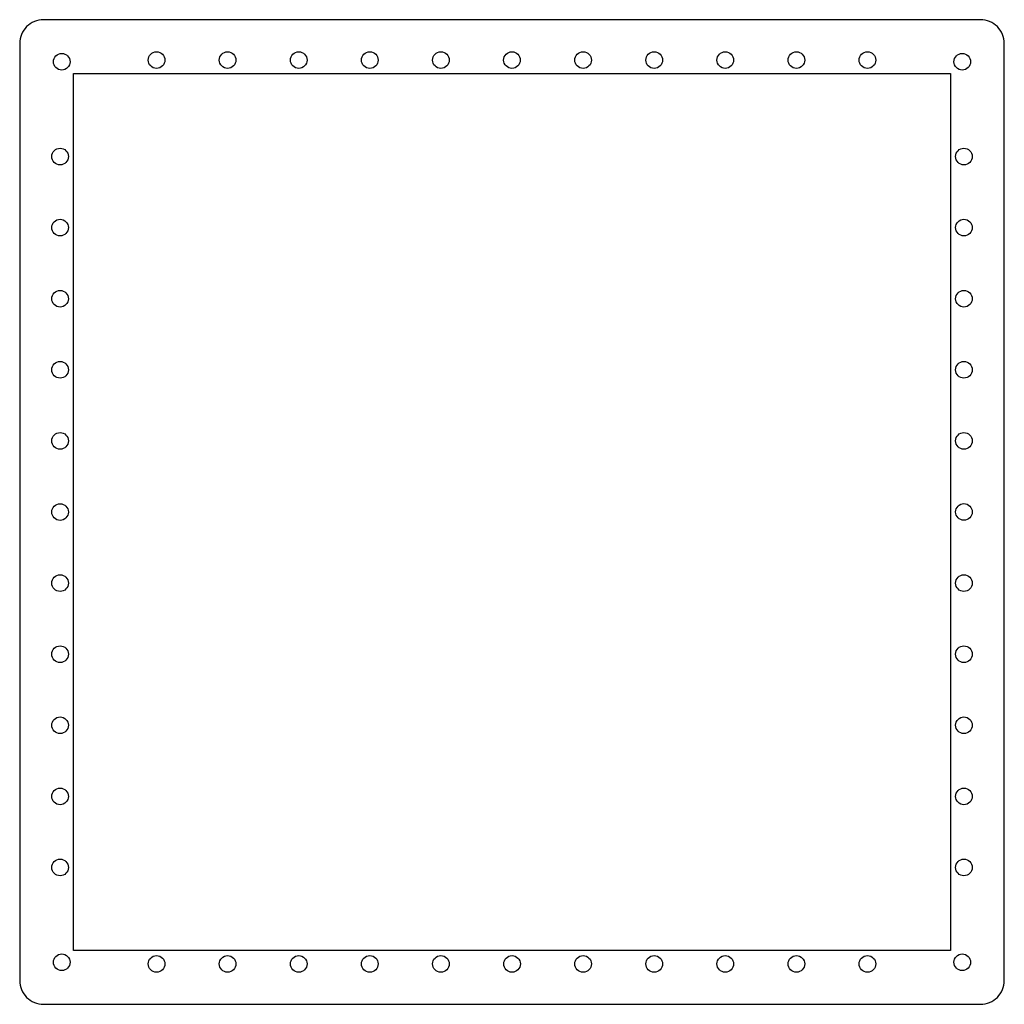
# Model space of a CAD drawing. Header units: millimetres. Extents: x -17 to 190, y -17 to 190.
import ezdxf

# ---------------------------------------------------------------- set-up
doc = ezdxf.new("R2010")
doc.units = ezdxf.units.MM

msp = doc.modelspace()

# ---------------------------------------------------------------- linework, layer by layer
msp.add_lwpolyline([(-12.125, 189.825, 0.4142136), (-17.125, 184.825), (-17.125, -12.125, 0.4142136), (-12.125, -17.125), (184.825, -17.125, 0.4142136), (189.825, -12.125), (189.825, 184.825, 0.4142136), (184.825, 189.825)], format="xyb", close=True)
msp.add_lwpolyline([(178.5, 178.5), (178.5, -5.8), (-5.8, -5.8), (-5.8, 178.5)], close=True)
for centre in [(-8.3, 181), (11.642, 181.35), (26.58, 181.35), (41.522, 181.35), (56.464, 181.35), (71.406, 181.35), (86.348, 181.35), (101.294, 181.35), (116.236, 181.35), (131.174, 181.35), (146.116, 181.35), (161.058, 181.35), (181, 181), (-8.65, 161.058), (181.35, 161.058), (-8.65, 146.116), (181.35, 146.12), (-8.65, 131.174), (181.35, 131.178), (-8.65, 116.236), (181.35, 116.236), (-8.65, 101.294), (181.35, 101.294), (-8.65, 86.348), (181.35, 86.352), (-8.65, 71.406), (181.35, 71.406), (-8.65, 56.464), (181.35, 56.464), (-8.65, 41.522), (181.35, 41.526), (-8.65, 26.58), (181.35, 26.584), (-8.65, 11.642), (181.35, 11.642), (-8.3, -8.3), (11.642, -8.65), (26.584, -8.65), (41.526, -8.65), (56.464, -8.65), (71.406, -8.65), (86.352, -8.65), (101.294, -8.65), (116.236, -8.65), (131.178, -8.65), (146.12, -8.65), (161.058, -8.65), (181, -8.3)]:
    msp.add_circle(centre, 1.75)

doc.saveas('drawing.dxf')
